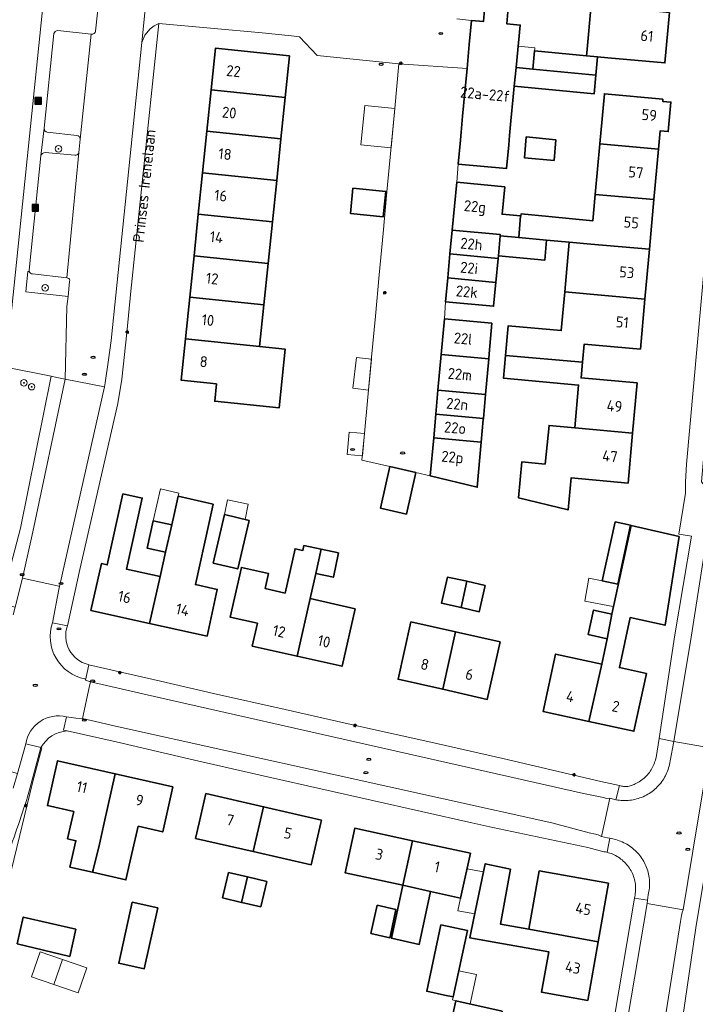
# Model space of a CAD drawing. Header units: metres. Extents: x 152610 to 160096, y 456114 to 462495.
# Tile 56 of 256: x 156274 to 156357, y 458478 to 458598. Entities that reach past the tile are written whole.
import ezdxf
from ezdxf.enums import TextEntityAlignment as Align

# ---------------------------------------------------------------- set-up
doc = ezdxf.new("R2010")
doc.units = ezdxf.units.M
doc.header["$LTSCALE"] = 0.5
doc.layers.get('0').update_dxf_attribs({"linetype": 'CONTINUOUS'})
for name, color, linetype, lineweight in [('B-PV-GR-BEPLANTING_CULTUUR_HEESTERS-GV', 251, 'CONTINUOUS', 18), ('B-PV-GR-BOOM-S', 251, 'CONTINUOUS', 25), ('B-PV-IE-MEUBILAIR-S', 251, 'CONTINUOUS', 25), ('B-PV-IE-MEUBILAIR_WEGMEUBILAIR_AFVALBAK-S', 251, 'CONTINUOUS', 25), ('B-PV-OG-BEBOUWING-GV', 6, 'CONTINUOUS', 35), ('B-PV-OG-BEBOUWING-T18', 1, 'CONTINUOUS', 18), ('B-PV-OG-BEBOUWING_OVERBOUWING-GV', 251, 'CONTINUOUS', 18), ('B-PV-OG-BEBOUWING_SCHUUR-GV', 251, 'CONTINUOUS', 18), ('B-PV-OG-TOPOGRAFIE-T18', 1, 'CONTINUOUS', 18), ('B-PV-VH-GESLOTENVERHARDING_ASFALT-GV', 251, 'CONTINUOUS', 18), ('B-PV-VH-OPENVERHARDING_BETONSTRAATSTEEN-GV', 251, 'CONTINUOUS', 18), ('B-PV-VH-OPENVERHARDING_STRAATBAKSTEEN-GV', 251, 'CONTINUOUS', 18), ('B-PV-VH-OPENVERHARDING_TEGEL-GV', 251, 'CONTINUOUS', 18)]:
    doc.layers.add(name, color=color, linetype=linetype, lineweight=lineweight)
doc.styles.add('NLCS-ISO', font='NLCS-ISO.ttf')
doc.styles.add('NLCS-ISO-M750-T18', font='NLCS-ISO.ttf', dxfattribs={"height": 1.35})

# ---------------------------------------------------------------- blocks, each defined once
blk = doc.blocks.new('SIE-WEG_AFVALBAK-SO')
h = blk.add_hatch(color=256)
h.dxf.hatch_style = 1
h.paths.add_polyline_path([(-1.5, -1.5), (1.5, -1.5), (1.5, 1.5), (-1.5, 1.5)])
for points in [[(-2, -2), (2, -2), (2, 2), (-2, 2)], [(-1.5, -1.5), (1.5, -1.5), (1.5, 1.5), (-1.5, 1.5)]]:
    blk.add_lwpolyline(points, close=True)
blk = doc.blocks.new('SIE-MEUBILAIR_PAAL_LICHTMAST-SO')
for points in [[(-0.62, 0), (-1, 0)], [(-0.71, 0.71), (-0.44, 0.44)], [(0, 1), (0, 0.62)], [(0.44, 0.44), (0.71, 0.71)], [(1, 0), (0.62, 0)], [(-0.71, -0.71), (-0.44, -0.44)], [(0, -0.62), (0, -1)], [(0.44, -0.44), (0.71, -0.71)]]:
    blk.add_lwpolyline(points)
blk.add_circle((0, 0), 0.5)
blk = doc.blocks.new('SIE-MEUBILAIR_PUT_RIOOLPUT-SO')
blk.add_ellipse((0, 0), major_axis=(1.25, 0), ratio=0.54)
blk = doc.blocks.new('SIE-MEUBILAIR_PUT_KOLK-SO')
blk.add_ellipse((0, 0), major_axis=(1.25, 0), ratio=0.54)
at = {"style": 'NLCS-ISO'}
blk.add_text('klk', height=0.75, dxfattribs=at).set_placement((0.03, 0), align=Align.MIDDLE_CENTER)
blk = doc.blocks.new('SIE-MEUBILAIR_PUT_BRANDKRAAN-SO')
blk.add_ellipse((0, 0), major_axis=(1.25, 0), ratio=0.54)
at = {"style": 'NLCS-ISO'}
blk.add_text('bk', height=0.75, dxfattribs=at).set_placement((0.03, 0), align=Align.MIDDLE_CENTER)
blk = doc.blocks.new('SGR-BOOM_GBKN-SO')
at = {"linetype": 'ByBlock', "lineweight": 18}
h = blk.add_hatch(color=0, dxfattribs=at)
h.dxf.hatch_style = 1
edge = h.paths.add_edge_path()
edge.add_arc((0, 0), 0.25, 0, 360)
at = {"color": 0, "linetype": 'ByBlock', "lineweight": 18}
for radius in [2, 0.25]:
    blk.add_circle((0, 0), radius, dxfattribs=at)
at = {"color": 0, "linetype": 'ByBlock', "lineweight": 18, "style": 'NLCS-ISO'}
blk.add_attdef('SOORT', (2.5, 0), '', height=1.5, dxfattribs=at)

msp = doc.modelspace()

# ---------------------------------------------------------------- linework, layer by layer
at = {"layer": 'B-PV-GR-BEPLANTING_CULTUUR_HEESTERS-GV', "flags": 128}
for points in [[(156277.359, 458585.169), (156276.964, 458581.803)], [(156281.37, 458584.296), (156277.743, 458584.686)], [(156281.611, 458582.199), (156281.764, 458583.832)], [(156277.488, 458582.187), (156281.094, 458581.853)], [(156275.53, 458567.606), (156275.342, 458567.62), (156275.11, 458565.097), (156280.283, 458564.553), (156280.479, 458566.377), (156280.495, 458566.529)], [(156280.125, 458566.824), (156275.925, 458567.314)], [(156272.346, 458494.692), (156273.367, 458494.291), (156275.911, 458504.912), (156277.072, 458509.205), (156276.941, 458509.234), (156275.568, 458504.066)]]:
    msp.add_lwpolyline(points, dxfattribs=at)
at = {"layer": 'B-PV-GR-BEPLANTING_CULTUUR_HEESTERS-GV'}
for points in [[(156277.743, 458584.686, -0.3887643), (156277.359, 458585.169)], [(156281.764, 458583.832, 0.4219556), (156281.37, 458584.296)], [(156276.964, 458581.803, -0.3700762), (156277.488, 458582.187)], [(156281.094, 458581.853, 0.3718248), (156281.611, 458582.199)], [(156275.925, 458567.314, -0.366925), (156275.53, 458567.606)], [(156280.495, 458566.529, 0.4048064), (156280.125, 458566.824)], [(156275.568, 458504.066, -0.0043119), (156275.213, 458502.874)], [(156275.213, 458502.874, -0.0160145), (156272.346, 458494.692)]]:
    msp.add_lwpolyline(points, format="xyb", dxfattribs=at)
at = {"layer": 'B-PV-OG-BEBOUWING-GV', "flags": 128}
for points in [[(156334.246, 458599.959), (156331.38, 458600.226), (156331.197, 458598.254), (156329.739, 458598.39), (156329.465, 458595.449), (156329.191, 458592.515), (156328.919, 458589.579), (156328.645, 458586.644), (156328.371, 458583.709), (156328.098, 458580.775), (156334.018, 458580.224), (156334.291, 458583.159), (156334.397, 458584.293), (156334.565, 458586.093), (156334.838, 458589.028), (156334.959, 458590.327), (156335.217, 458592.612), (156335.703, 458597.829), (156334.062, 458597.982)], [(156354.008, 458599.356), (156346.991, 458600.051), (156344.404, 458600.308), (156343.87, 458594.43), (156343.836, 458594.06), (156345.192, 458593.934), (156346.425, 458593.822), (156353.447, 458593.184)], [(156306.903, 458588.956), (156307.425, 458594.044), (156303.824, 458594.414), (156298.339, 458594.977), (156297.817, 458589.889)], [(156345.192, 458593.934), (156343.836, 458594.06), (156337.447, 458594.655), (156337.239, 458592.424), (156344.984, 458591.701)], [(156344.984, 458591.701), (156337.239, 458592.424), (156335.217, 458592.612), (156334.959, 458590.327), (156344.77, 458589.413)], [(156306.903, 458588.956), (156297.817, 458589.889), (156297.294, 458584.801), (156306.381, 458583.868)], [(156353.205, 458588.754), (156346.024, 458589.404), (156345.469, 458583.281), (156352.65, 458582.627), (156352.851, 458584.85), (156353.848, 458584.76), (156354.175, 458588.375), (156353.179, 458588.465)], [(156306.381, 458583.868), (156297.294, 458584.801), (156296.772, 458579.712), (156305.858, 458578.776)], [(156340.088, 458583.772), (156336.45, 458584.103), (156336.218, 458581.56), (156339.857, 458581.229)], [(156352.65, 458582.627), (156345.469, 458583.281), (156344.906, 458577.059), (156352.09, 458576.448)], [(156305.858, 458578.776), (156296.772, 458579.712), (156296.25, 458574.625), (156305.336, 458573.692)], [(156333.806, 458577.988), (156327.93, 458578.545), (156327.374, 458572.683), (156333.259, 458572.126), (156333.245, 458571.964), (156335.534, 458571.757), (156335.72, 458574.42), (156333.488, 458574.632)], [(156315.208, 458577.814), (156314.893, 458574.725), (156318.92, 458574.314), (156319.235, 458577.402)], [(156352.09, 458576.448), (156344.906, 458577.059), (156344.614, 458573.841), (156339.219, 458574.353), (156335.813, 458574.676), (156335.788, 458574.414), (156335.72, 458574.42), (156335.534, 458571.757), (156338.944, 458571.449), (156341.719, 458571.198), (156344.353, 458570.96), (156351.536, 458570.335)], [(156305.336, 458573.692), (156296.25, 458574.625), (156295.727, 458569.537), (156304.814, 458568.604)], [(156333.259, 458572.126), (156327.374, 458572.683), (156327.096, 458569.755), (156332.991, 458569.196), (156333.023, 458569.534), (156333.245, 458571.964)], [(156335.534, 458571.757), (156333.245, 458571.964), (156333.023, 458569.534), (156338.711, 458568.995), (156338.944, 458571.449)], [(156344.353, 458570.96), (156341.719, 458571.198), (156341.168, 458565.115), (156350.983, 458564.226), (156351.536, 458570.335)], [(156332.991, 458569.196), (156327.096, 458569.755), (156326.818, 458566.827), (156332.713, 458566.269)], [(156304.814, 458568.604), (156295.727, 458569.537), (156295.205, 458564.449), (156304.292, 458563.516)], [(156332.713, 458566.269), (156326.818, 458566.827), (156326.54, 458563.9), (156332.435, 458563.341), (156332.676, 458565.884)], [(156350.983, 458564.226), (156341.168, 458565.115), (156340.737, 458560.359), (156334.244, 458560.948), (156333.916, 458557.323), (156343.339, 458556.47), (156343.543, 458558.712), (156350.427, 458558.089)], [(156304.292, 458563.516), (156295.205, 458564.449), (156294.681, 458559.349), (156303.767, 458558.401)], [(156332.235, 458561.276), (156326.409, 458561.797), (156326.017, 458557.418), (156331.843, 458556.896), (156331.898, 458557.506)], [(156303.767, 458558.401), (156294.681, 458559.349), (156294.16, 458554.271), (156298.474, 458553.828), (156298.256, 458551.706), (156306.167, 458550.893), (156306.905, 458558.079)], [(156331.843, 458556.896), (156326.017, 458557.418), (156325.625, 458553.039), (156331.451, 458552.518)], [(156343.339, 458556.47), (156333.916, 458557.323), (156333.662, 458554.518), (156342.859, 458553.685), (156342.384, 458548.445), (156349.475, 458547.803), (156350.032, 458553.947), (156343.167, 458554.569)], [(156331.451, 458552.518), (156325.625, 458553.039), (156325.363, 458550.12), (156331.19, 458549.599)], [(156331.19, 458549.599), (156325.363, 458550.12), (156325.103, 458547.208), (156330.929, 458546.686), (156331.178, 458549.46)], [(156349.475, 458547.803), (156342.384, 458548.445), (156339.241, 458548.73), (156338.76, 458544.003), (156335.891, 458544.262), (156335.493, 458539.865), (156341.58, 458538.377), (156341.934, 458542.293), (156348.919, 458541.66)], [(156330.929, 458546.686), (156325.103, 458547.208), (156324.685, 458542.544), (156330.433, 458541.144)], [(156322.907, 458542.956), (156319.741, 458543.689), (156318.585, 458538.568), (156321.755, 458537.852)], [(156291.554, 458530.195), (156287.458, 458531.101), (156289.375, 458539.818), (156287.009, 458540.339), (156285.092, 458531.624), (156284.364, 458531.785), (156283.095, 458526.047), (156290.247, 458524.465)], [(156298.088, 458539.088), (156293.766, 458540.044), (156293.269, 458537.799), (156292.987, 458536.525), (156292.215, 458533.182), (156291.554, 458530.195), (156290.247, 458524.465), (156297.315, 458522.902), (156298.578, 458528.615), (156295.902, 458529.207), (156297.591, 458536.843)], [(156292.987, 458536.525), (156290.722, 458537.026), (156289.981, 458533.676), (156292.215, 458533.182)], [(156302.465, 458537.091), (156299.455, 458537.791), (156298.072, 458531.847), (156301.083, 458531.147)], [(156355.169, 458535.096), (156349.284, 458536.482), (156346.914, 458525.601), (156346.377, 458522.577), (156345.697, 458519.453), (156344.117, 458512.443), (156349.638, 458511.241), (156351.178, 458518.314), (156347.857, 458519.038), (156349.191, 458525.164), (156353.458, 458524.235)], [(156347.329, 458536.908), (156345.752, 458529.669), (156347.659, 458529.254), (156349.235, 458536.493)], [(156311.315, 458533.555), (156309.197, 458533.999), (156309.074, 458533.412), (156308.107, 458533.615), (156306.886, 458528.18), (156304.447, 458528.728), (156304.861, 458530.567), (156301.53, 458531.316), (156300.168, 458525.215), (156303.489, 458524.468), (156302.861, 458521.671), (156308.364, 458520.434), (156309.951, 458527.491), (156310.643, 458530.566)], [(156313.431, 458533.111), (156311.315, 458533.555), (156310.643, 458530.566), (156312.801, 458530.113)], [(156329.015, 458529.658), (156326.773, 458530.116), (156326.06, 458526.922), (156328.447, 458526.389), (156329.173, 458529.623)], [(156331.407, 458529.124), (156329.173, 458529.623), (156328.447, 458526.389), (156330.684, 458525.889)], [(156315.455, 458526.253), (156309.951, 458527.491), (156308.364, 458520.434), (156313.869, 458519.196)], [(156346.914, 458525.601), (156344.697, 458526.084), (156344.044, 458523.085), (156346.377, 458522.577)], [(156327.78, 458523.416), (156322.31, 458524.644), (156320.729, 458517.601), (156326.2, 458516.373)], [(156333.254, 458522.188), (156327.78, 458523.416), (156326.2, 458516.373), (156331.673, 458515.145)], [(156345.697, 458519.453), (156340.032, 458520.687), (156338.503, 458513.666), (156344.117, 458512.443)], [(156286.075, 458506.013), (156279.009, 458507.619), (156277.759, 458502.119), (156280.976, 458501.388), (156280.661, 458500), (156280.216, 458498.041), (156281.252, 458497.805), (156280.516, 458494.569), (156283.284, 458493.94), (156283.348, 458494.22), (156284.117, 458497.383), (156284.711, 458500)], [(156293.138, 458504.407), (156286.075, 458506.013), (156284.711, 458500), (156284.117, 458497.383), (156283.348, 458494.22), (156283.284, 458493.94), (156287.383, 458493.008), (156288.117, 458496.236), (156288.878, 458499.58), (156291.885, 458498.897), (156292.136, 458500)], [(156304.253, 458501.971), (156297.176, 458503.589), (156296.356, 458500), (156295.92, 458498.095), (156302.986, 458496.48)], [(156311.344, 458500.349), (156304.253, 458501.971), (156302.986, 458496.48), (156310.088, 458494.856), (156311.264, 458500)], [(156322.503, 458497.811), (156315.414, 458499.342), (156314.234, 458493.881), (156321.324, 458492.35)], [(156322.503, 458497.811), (156321.324, 458492.35), (156324.724, 458491.587), (156328.401, 458490.763), (156329.593, 458496.28)], [(156334.502, 458494.316), (156331.426, 458494.994), (156330.015, 458488.3), (156329.51, 458485.905), (156332.945, 458485.295), (156339.196, 458484.185), (156338.316, 458479.229), (156343.985, 458478.222), (156345.264, 458485.427), (156336.771, 458486.956), (156333.305, 458487.571)], [(156302.268, 458493.37), (156299.953, 458493.908), (156299.229, 458490.793), (156301.549, 458490.253)], [(156346.538, 458492.602), (156338.041, 458494.111), (156336.771, 458486.956), (156345.264, 458485.427)], [(156304.631, 458492.82), (156302.268, 458493.37), (156301.549, 458490.253), (156301.568, 458490.249), (156303.907, 458489.705)], [(156324.724, 458491.587), (156321.324, 458492.35), (156319.919, 458485.847), (156323.32, 458485.084)], [(156291.276, 458489.572), (156288.151, 458490.259), (156286.507, 458482.788), (156289.632, 458482.1)], [(156319.731, 458485.892), (156319.808, 458486.232), (156320.457, 458489.374), (156318.171, 458489.89), (156317.803, 458488.257), (156317.395, 458486.446)], [(156281.255, 458486.98), (156274.796, 458488.44), (156274.059, 458485.181), (156280.494, 458483.614)], [(156325.986, 458487.49), (156324.249, 458479.34), (156326.436, 458478.874), (156327.498, 458478.648), (156329.235, 458486.798)], [(156333.484, 458476.897), (156327.832, 458478.193), (156327.106, 458475.027), (156332.758, 458473.731)]]:
    msp.add_lwpolyline(points, close=True, dxfattribs=at)
at = {"layer": 'B-PV-OG-BEBOUWING_OVERBOUWING-GV', "flags": 128}
for points in [[(156337.481, 458595.025), (156335.462, 458595.242), (156335.217, 458592.612), (156337.239, 458592.424)], [(156316.61, 458547.743), (156314.725, 458547.924), (156314.478, 458545.164), (156316.354, 458544.996)], [(156293.855, 458540.433), (156291.597, 458540.944), (156290.722, 458537.026), (156292.987, 458536.525), (156293.269, 458537.799), (156293.766, 458540.044)], [(156345.752, 458529.669), (156344.109, 458530.015), (156343.624, 458527.184), (156347.115, 458526.524), (156347.708, 458529.245), (156347.659, 458529.254)], [(156331.215, 458493.992), (156329.178, 458494.358), (156328.401, 458490.763), (156328.059, 458489.207), (156330.128, 458488.836)], [(156278.538, 458480.186), (156279.607, 458483.246), (156276.878, 458484.198), (156275.81, 458481.138)], [(156330.331, 458481.403), (156328.182, 458481.855), (156327.498, 458478.648), (156327.415, 458478.292), (156327.832, 458478.193), (156329.569, 458477.795)]]:
    msp.add_lwpolyline(points, close=True, dxfattribs=at)
at = {"layer": 'B-PV-OG-BEBOUWING_SCHUUR-GV', "flags": 128}
for points in [[(156320.324, 458587.616), (156316.639, 458587.972), (156316.151, 458583.137), (156319.873, 458582.761), (156320.321, 458587.579)], [(156317.458, 458556.851), (156315.621, 458557.055), (156315.202, 458553.282), (156317.106, 458553.071)], [(156302.364, 458539.066), (156299.83, 458539.593), (156299.455, 458537.791), (156301.977, 458537.204)], [(156282.578, 458482.208), (156279.607, 458483.246), (156278.538, 458480.186), (156281.51, 458479.149)]]:
    msp.add_lwpolyline(points, close=True, dxfattribs=at)
at = {"layer": 'B-PV-VH-GESLOTENVERHARDING_ASFALT-GV', "flags": 128}
msp.add_lwpolyline([(156372.929, 458632.059), (156367.922, 458632.498), (156367.878, 458631.979), (156367.478, 458627.3), (156367.241, 458623.919), (156367.18, 458623.86), (156359.921, 458543.335), (156359.363, 458540.018), (156356.643, 458522.778), (156354.53, 458509.995), (156358.966, 458509.191), (156359.011, 458509.495), (156363.568, 458536.537), (156364.918, 458544.757), (156365.301, 458548.123), (156366.267, 458556.995), (156366.313, 458557.655), (156367.31, 458568.798), (156368.663, 458583.918), (156369.096, 458588.832), (156369.215, 458590.134), (156371.42, 458614.958), (156372.476, 458626.84)], close=True, dxfattribs=at)
at = {"layer": 'B-PV-VH-OPENVERHARDING_BETONSTRAATSTEEN-GV', "flags": 128}
for points in [[(156284.732, 458553.457), (156284.839, 458553.936), (156285.224, 458556.796), (156285.57, 458559.128), (156289.323, 458595.689), (156290.674, 458609.082), (156290.988, 458611.925), (156290.859, 458614.618), (156290.492, 458617.288), (156289.497, 458621.269), (156288.289, 458624.861), (156286.522, 458629.05), (156286.416, 458629.278), (156286.317, 458629.509), (156286.225, 458629.743), (156282.706, 458640.249), (156282.584, 458640.614), (156277.227, 458638.82), (156277.359, 458638.414), (156279.479, 458632.09), (156280.604, 458628.733), (156282.685, 458622.525), (156283.485, 458619.737), (156284.105, 458616.749)], [(156284.75, 458606.836), (156284.313, 458603.129), (156283.653, 458597.094), (156283.651, 458597.079)], [(156278.555, 458596.772), (156277.359, 458585.169)], [(156283.124, 458596.718), (156279.027, 458597.163)], [(156283.124, 458596.718), (156281.764, 458583.832), (156281.611, 458582.199), (156280.125, 458566.824)], [(156281.764, 458583.832), (156283.124, 458596.718)], [(156277.743, 458584.686), (156281.37, 458584.296)], [(156276.964, 458581.803), (156275.529, 458567.774)], [(156275.925, 458567.314), (156280.125, 458566.824), (156281.611, 458582.199)], [(156281.094, 458581.853), (156277.488, 458582.187)], [(156280.495, 458566.529), (156280.479, 458566.377), (156280.283, 458564.553), (156280.152, 458563.333), (156279.944, 458554.418), (156284.732, 458553.457)], [(156278.357, 458524.528), (156279.163, 458528.609), (156279.251, 458529.002), (156278.995, 458529.058), (156274.683, 458529.998), (156273.796, 458526.443), (156273.56, 458525.497)], [(156280.2, 458524.166), (156278.357, 458524.528)], [(156282.426, 458517.497), (156282.827, 458519.389), (156282.745, 458519.407)], [(156280.087, 458513.005), (156281.246, 458512.85), (156282.049, 458512.785), (156282.889, 458516.585), (156283.035, 458517.286), (156282.426, 458517.497), (156282.336, 458517.655)], [(156282.336, 458517.655), (156282.426, 458517.497)], [(156280.18, 458511.286), (156279.721, 458511.378), (156280.087, 458513.005)], [(156268.969, 458510.383), (156268.661, 458508.59), (156268.635, 458508.388), (156268.535, 458507.609), (156274.079, 458506.053), (156275.093, 458509.689)], [(156275.093, 458509.689), (156276.941, 458509.234)], [(156358.966, 458509.191), (156354.53, 458509.995), (156354.082, 458507.603), (156354.08, 458507.587), (156354.046, 458507.378), (156354.005, 458507.169), (156353.956, 458506.963), (156353.899, 458506.758), (156353.835, 458506.556), (156353.763, 458506.356), (156353.683, 458506.159), (156353.596, 458505.966), (156353.502, 458505.775), (156353.401, 458505.589), (156353.293, 458505.406), (156353.178, 458505.227), (156353.056, 458505.054), (156352.928, 458504.884), (156352.793, 458504.72), (156352.653, 458504.561), (156352.507, 458504.407), (156352.354, 458504.259), (156352.197, 458504.116), (156352.034, 458503.98), (156351.866, 458503.85), (156351.694, 458503.726), (156351.517, 458503.609), (156351.335, 458503.499), (156351.15, 458503.396), (156350.96, 458503.299), (156350.768, 458503.21), (156350.572, 458503.128), (156350.373, 458503.054), (156350.172, 458502.987), (156349.968, 458502.928), (156349.762, 458502.876), (156349.554, 458502.833), (156349.345, 458502.797), (156349.134, 458502.769), (156348.923, 458502.749), (156348.711, 458502.737), (156348.498, 458502.733), (156348.286, 458502.737), (156348.074, 458502.749), (156347.863, 458502.769), (156347.652, 458502.797), (156347.443, 458502.833), (156346.707, 458503.023), (156346.027, 458500), (156345.653, 458498.334), (156346.39, 458498.173), (156346.694, 458498.106), (156347.236, 458497.985), (156347.412, 458497.94), (156347.615, 458497.881), (156347.817, 458497.814), (156348.015, 458497.74), (156348.211, 458497.658), (156348.403, 458497.569), (156348.592, 458497.473), (156348.777, 458497.369), (156348.958, 458497.259), (156349.135, 458497.142), (156349.307, 458497.018), (156349.474, 458496.888), (156349.637, 458496.752), (156349.794, 458496.609), (156349.945, 458496.461), (156350.091, 458496.308), (156350.231, 458496.148), (156350.365, 458495.984), (156350.493, 458495.815), (156350.614, 458495.641), (156350.729, 458495.462), (156350.837, 458495.28), (156350.937, 458495.093), (156351.031, 458494.903), (156351.117, 458494.709), (156351.196, 458494.513), (156351.268, 458494.313), (156351.332, 458494.111), (156351.388, 458493.907), (156351.437, 458493.7), (156351.477, 458493.492), (156351.51, 458493.283), (156351.535, 458493.072), (156351.552, 458492.861), (156351.561, 458492.649), (156351.562, 458492.437), (156351.555, 458492.225), (156351.54, 458492.014), (156351.517, 458491.803), (156351.486, 458491.593), (156351.448, 458491.385), (156351.401, 458491.178), (156351.298, 458490.535), (156351.246, 458490.11), (156355.67, 458489.347), (156357.439, 458500)]]:
    msp.add_lwpolyline(points, dxfattribs=at)
at = {"layer": 'B-PV-VH-OPENVERHARDING_BETONSTRAATSTEEN-GV'}
for points in [[(156279.027, 458597.163, 0.378944), (156278.555, 458596.772)], [(156283.651, 458597.079, -0.455151), (156283.124, 458596.718)], [(156277.359, 458585.169, 0.3887643), (156277.743, 458584.686)], [(156281.37, 458584.296, -0.4219556), (156281.764, 458583.832)], [(156277.488, 458582.187, 0.3700762), (156276.964, 458581.803)], [(156281.611, 458582.199, -0.3718248), (156281.094, 458581.853)], [(156275.529, 458567.774, 0.1130913), (156275.53, 458567.606)], [(156275.53, 458567.606, 0.366925), (156275.925, 458567.314)], [(156280.125, 458566.824, -0.4048064), (156280.495, 458566.529)], [(156278.357, 458524.528, 0.4480144), (156282.336, 458517.655)], [(156282.336, 458517.655, -0.4480144), (156278.357, 458524.528)], [(156282.745, 458519.407, -0.4402748), (156280.2, 458524.166)], [(156275.093, 458509.689, -0.4370313), (156280.087, 458513.005)], [(156280.087, 458513.005, 0.4370313), (156275.093, 458509.689)], [(156276.941, 458509.234, -0.2474551), (156280.18, 458511.286)]]:
    msp.add_lwpolyline(points, format="xyb", dxfattribs=at)
at = {"layer": 'B-PV-VH-OPENVERHARDING_BETONSTRAATSTEEN-GV', "flags": 128}
for points in [[(156329.191, 458592.515), (156320.832, 458593.065), (156320.321, 458587.579), (156319.847, 458582.486), (156319.372, 458577.392), (156318.898, 458572.3), (156318.423, 458567.207), (156317.949, 458562.114), (156317.481, 458557.093), (156317.026, 458552.21), (156316.61, 458547.743), (156316.306, 458544.484), (156319.741, 458543.689), (156322.907, 458542.956), (156324.685, 458542.544), (156325.103, 458547.208), (156325.363, 458550.12), (156325.625, 458553.039), (156326.017, 458557.418), (156326.409, 458561.797), (156326.54, 458563.9), (156326.818, 458566.827), (156327.096, 458569.755), (156327.374, 458572.683), (156327.93, 458578.545), (156328.098, 458580.775), (156328.371, 458583.709), (156328.645, 458586.644), (156328.919, 458589.579)], [(156274.683, 458529.998), (156278.995, 458529.058), (156279.251, 458529.002), (156284.732, 458553.457), (156279.944, 458554.418), (156275.963, 458535.692)], [(156282.049, 458512.785), (156286.474, 458511.773), (156339.58, 458500), (156344.17, 458498.785), (156344.938, 458498.617), (156345.274, 458498.525), (156345.653, 458498.334), (156346.027, 458500), (156346.707, 458503.023), (156346.286, 458502.984), (156345.928, 458503.089), (156343.476, 458503.615), (156291.42, 458515.361), (156283.035, 458517.286), (156282.889, 458516.585)], [(156351.246, 458490.11), (156342.234, 458436.852), (156347.153, 458436.118), (156355.341, 458487.899), (156355.463, 458488.637), (156355.536, 458489.026), (156355.67, 458489.347)]]:
    msp.add_lwpolyline(points, close=True, dxfattribs=at)
at = {"layer": 'B-PV-VH-OPENVERHARDING_STRAATBAKSTEEN-GV', "flags": 128}
msp.add_lwpolyline([(156290.674, 458609.082), (156289.323, 458595.689), (156289.709, 458596.593), (156290.331, 458597.354), (156290.835, 458597.732), (156291.4, 458598.011), (156304.075, 458596.862), (156307.676, 458596.492), (156308.657, 458596.395), (156310.833, 458594.105), (156320.832, 458593.065), (156329.191, 458592.515), (156329.465, 458595.449), (156329.739, 458598.39), (156327.921, 458598.595)], dxfattribs=at)
at = {"layer": 'B-PV-VH-OPENVERHARDING_TEGEL-GV', "flags": 128}
for points in [[(156261.765, 458641.304), (156278.679, 458628.42), (156277.595, 458615.112), (156277.831, 458605.899), (156277.572, 458603.714), (156273.097, 458560.387)], [(156283.651, 458597.079), (156283.653, 458597.094), (156284.313, 458603.129), (156283.601, 458603.197), (156279.138, 458603.624), (156279.165, 458608.022), (156279.434, 458608.02)], [(156276.964, 458581.803), (156277.359, 458585.169), (156278.555, 458596.772)], [(156279.027, 458597.163), (156283.124, 458596.718)], [(156275.529, 458567.774), (156276.964, 458581.803)], [(156272.664, 458555.88), (156278.195, 458554.769), (156278.914, 458554.625), (156279.944, 458554.418), (156280.152, 458563.333), (156280.283, 458564.553), (156275.11, 458565.097), (156275.342, 458567.62), (156275.53, 458567.606)], [(156269.181, 458527.49), (156273.796, 458526.443), (156274.683, 458529.998), (156275.963, 458535.692), (156279.944, 458554.418)], [(156279.944, 458554.418), (156278.914, 458554.625), (156278.195, 458554.769), (156274.465, 458536.134), (156272.863, 458530.038)], [(156275.568, 458504.066), (156276.941, 458509.234), (156275.093, 458509.689), (156274.079, 458506.053), (156273.539, 458504.273)]]:
    msp.add_lwpolyline(points, dxfattribs=at)
for points in [[(156367.878, 458631.979), (156365.947, 458632.035), (156365.342, 458625.128), (156363.317, 458625.332), (156360.094, 458588.414), (156356.095, 458543.989), (156355.946, 458541.796), (156355.96, 458540.439), (156355.153, 458535.399), (156355.45, 458535.355), (156356.71, 458535.167), (156354.667, 458523.067), (156352.724, 458510.357), (156354.53, 458509.995), (156356.643, 458522.778), (156359.363, 458540.018), (156357.928, 458541.798), (156361.903, 458586.977), (156365.017, 458622.123), (156367.18, 458623.86), (156367.241, 458623.919), (156367.478, 458627.3)], [(156278.357, 458524.528), (156280.2, 458524.166), (156281.713, 458531.053), (156286.374, 458551.411), (156286.882, 458554.426), (156287.47, 458560.102), (156287.997, 458565.189), (156288.525, 458570.277), (156289.052, 458575.364), (156289.58, 458580.452), (156290.107, 458585.539), (156290.634, 458590.626), (156291.4, 458598.011), (156290.835, 458597.732), (156290.331, 458597.354), (156289.709, 458596.593), (156289.323, 458595.689), (156285.57, 458559.128), (156285.224, 458556.796), (156284.839, 458553.936), (156284.732, 458553.457), (156279.251, 458529.002), (156279.163, 458528.609)], [(156347.854, 458504.581), (156345.576, 458505.077), (156333.578, 458507.904), (156324.744, 458509.884), (156315.887, 458511.868), (156306.891, 458513.884), (156298.098, 458515.854), (156291.63, 458517.372), (156282.827, 458519.389), (156282.426, 458517.497), (156283.035, 458517.286), (156291.42, 458515.361), (156343.476, 458503.615), (156345.928, 458503.089), (156346.286, 458502.984), (156346.707, 458503.023), (156347.443, 458502.833)], [(156346.347, 458496.387), (156346.694, 458498.106), (156346.39, 458498.173), (156345.653, 458498.334), (156345.274, 458498.525), (156344.938, 458498.617), (156344.17, 458498.785), (156339.58, 458500), (156286.474, 458511.773), (156282.049, 458512.785), (156281.246, 458512.85), (156280.087, 458513.005), (156279.721, 458511.378), (156280.18, 458511.286), (156286.166, 458509.952), (156295.768, 458507.668), (156305.083, 458505.567), (156329.764, 458500), (156331.972, 458499.502), (156332.358, 458499.415), (156343.994, 458496.964), (156345.971, 458496.464), (156346.141, 458496.433), (156346.329, 458496.392)], [(156354.53, 458509.995), (156352.724, 458510.357), (156352.348, 458508.024), (156352.32, 458507.887), (156352.275, 458507.704), (156352.222, 458507.522), (156352.162, 458507.343), (156352.094, 458507.167), (156352.018, 458506.993), (156351.936, 458506.823), (156351.846, 458506.657), (156351.749, 458506.495), (156351.646, 458506.336), (156351.536, 458506.183), (156351.42, 458506.034), (156351.297, 458505.89), (156351.168, 458505.752), (156351.034, 458505.619), (156350.894, 458505.492), (156350.749, 458505.37), (156350.599, 458505.256), (156350.444, 458505.147), (156350.285, 458505.045), (156350.121, 458504.951), (156349.954, 458504.863), (156349.783, 458504.782), (156349.673, 458504.719), (156349.553, 458504.659), (156349.43, 458504.606), (156349.304, 458504.561), (156349.175, 458504.523), (156349.044, 458504.494), (156348.912, 458504.472), (156348.778, 458504.457), (156348.644, 458504.451), (156348.51, 458504.453), (156348.376, 458504.463), (156348.243, 458504.481), (156348.112, 458504.506), (156347.982, 458504.54), (156347.854, 458504.581), (156347.443, 458502.833), (156347.652, 458502.797), (156347.863, 458502.769), (156348.074, 458502.749), (156348.286, 458502.737), (156348.498, 458502.733), (156348.711, 458502.737), (156348.923, 458502.749), (156349.134, 458502.769), (156349.345, 458502.797), (156349.554, 458502.833), (156349.762, 458502.876), (156349.968, 458502.928), (156350.172, 458502.987), (156350.373, 458503.054), (156350.572, 458503.128), (156350.768, 458503.21), (156350.96, 458503.299), (156351.15, 458503.396), (156351.335, 458503.499), (156351.517, 458503.609), (156351.694, 458503.726), (156351.866, 458503.85), (156352.034, 458503.98), (156352.197, 458504.116), (156352.354, 458504.259), (156352.507, 458504.407), (156352.653, 458504.561), (156352.793, 458504.72), (156352.928, 458504.884), (156353.056, 458505.054), (156353.178, 458505.227), (156353.293, 458505.406), (156353.401, 458505.589), (156353.502, 458505.775), (156353.596, 458505.966), (156353.683, 458506.159), (156353.763, 458506.356), (156353.835, 458506.556), (156353.899, 458506.758), (156353.956, 458506.963), (156354.005, 458507.169), (156354.046, 458507.378), (156354.08, 458507.587), (156354.082, 458507.603)], [(156360.842, 458508.66), (156358.938, 458509.02), (156357.439, 458500), (156355.67, 458489.347), (156355.536, 458489.026), (156355.463, 458488.637), (156355.341, 458487.899), (156347.153, 458436.118), (156349.206, 458435.814), (156350.338, 458442.615), (156351.891, 458451.946), (156353.511, 458461.678), (156357.234, 458487.133), (156358.308, 458493.544), (156358.707, 458495.925), (156359.203, 458498.884), (156359.39, 458500), (156360.507, 458506.659)], [(156347.236, 458497.985), (156346.694, 458498.106), (156346.347, 458496.387), (156346.514, 458496.342), (156346.698, 458496.285), (156346.879, 458496.221), (156347.057, 458496.149), (156347.232, 458496.069), (156347.403, 458495.983), (156347.571, 458495.889), (156347.734, 458495.788), (156347.894, 458495.681), (156348.048, 458495.567), (156348.198, 458495.447), (156348.343, 458495.321), (156348.482, 458495.188), (156348.616, 458495.05), (156348.744, 458494.907), (156348.865, 458494.758), (156348.981, 458494.605), (156349.09, 458494.447), (156349.192, 458494.284), (156349.288, 458494.117), (156349.376, 458493.947), (156349.457, 458493.773), (156349.531, 458493.595), (156349.598, 458493.415), (156349.657, 458493.232), (156349.708, 458493.047), (156349.751, 458492.86), (156349.787, 458492.672), (156349.815, 458492.481), (156349.834, 458492.29), (156349.846, 458492.099), (156349.85, 458491.907), (156349.846, 458491.714), (156349.834, 458491.523), (156349.814, 458491.332), (156349.786, 458491.142), (156349.75, 458490.953), (156349.706, 458490.766), (156351.298, 458490.535), (156351.401, 458491.178), (156351.448, 458491.385), (156351.486, 458491.593), (156351.517, 458491.803), (156351.54, 458492.014), (156351.555, 458492.225), (156351.562, 458492.437), (156351.561, 458492.649), (156351.552, 458492.861), (156351.535, 458493.072), (156351.51, 458493.283), (156351.477, 458493.492), (156351.437, 458493.7), (156351.388, 458493.907), (156351.332, 458494.111), (156351.268, 458494.313), (156351.196, 458494.513), (156351.117, 458494.709), (156351.031, 458494.903), (156350.937, 458495.093), (156350.837, 458495.28), (156350.729, 458495.462), (156350.614, 458495.641), (156350.493, 458495.815), (156350.365, 458495.984), (156350.231, 458496.148), (156350.091, 458496.308), (156349.945, 458496.461), (156349.794, 458496.609), (156349.637, 458496.752), (156349.474, 458496.888), (156349.307, 458497.018), (156349.135, 458497.142), (156348.958, 458497.259), (156348.777, 458497.369), (156348.592, 458497.473), (156348.403, 458497.569), (156348.211, 458497.658), (156348.015, 458497.74), (156347.817, 458497.814), (156347.615, 458497.881), (156347.412, 458497.94)], [(156351.298, 458490.535), (156349.706, 458490.766), (156340.657, 458437.081), (156342.234, 458436.852), (156351.246, 458490.11)]]:
    msp.add_lwpolyline(points, close=True, dxfattribs=at)
at = {"layer": 'B-PV-VH-OPENVERHARDING_TEGEL-GV'}
for points in [[(156278.555, 458596.772, -0.378944), (156279.027, 458597.163)], [(156283.124, 458596.718, 0.455151), (156283.651, 458597.079)], [(156275.53, 458567.606, -0.1130913), (156275.529, 458567.774)], [(156275.213, 458502.874, 0.0043119), (156275.568, 458504.066)], [(156272.346, 458494.692, 0.0160145), (156275.213, 458502.874)]]:
    msp.add_lwpolyline(points, format="xyb", dxfattribs=at)

# ---------------------------------------------------------------- block references
at = {"layer": 'B-PV-GR-BOOM-S', "xscale": 0.2, "yscale": 0.2, "zscale": 0.2}
for p in [(156279.115, 458582.66), (156277.478, 458565.612), (156274.879, 458553.95), (156275.82, 458553.48)]:
    msp.add_blockref('SGR-BOOM_GBKN-SO', p, dxfattribs=at)
at = {"layer": 'B-PV-IE-MEUBILAIR-S', "xscale": 0.2, "yscale": 0.2, "zscale": 0.2}
for name, p in [('SIE-MEUBILAIR_PUT_RIOOLPUT-SO', (156325.972, 458596.792)), ('SIE-MEUBILAIR_PUT_RIOOLPUT-SO', (156318.656, 458593.008)), ('SIE-MEUBILAIR_PAAL_LICHTMAST-SO', (156321.068, 458593.145)), ('SIE-MEUBILAIR_PAAL_LICHTMAST-SO', (156319.103, 458565.01)), ('SIE-MEUBILAIR_PAAL_LICHTMAST-SO', (156287.542, 458560.189)), ('SIE-MEUBILAIR_PUT_RIOOLPUT-SO', (156283.346, 458557.091)), ('SIE-MEUBILAIR_PUT_RIOOLPUT-SO', (156282.291, 458555.011)), ('SIE-MEUBILAIR_PUT_RIOOLPUT-SO', (156315.159, 458545.778)), ('SIE-MEUBILAIR_PUT_RIOOLPUT-SO', (156321.299, 458545.354)), ('SIE-MEUBILAIR_PUT_KOLK-SO', (156274.659, 458530.428)), ('SIE-MEUBILAIR_PUT_KOLK-SO', (156279.426, 458529.351)), ('SIE-MEUBILAIR_PUT_BRANDKRAAN-SO', (156279.169, 458523.795)), ('SIE-MEUBILAIR_PAAL_LICHTMAST-SO', (156286.63, 458518.42)), ('SIE-MEUBILAIR_PUT_RIOOLPUT-SO', (156276.268, 458516.862)), ('SIE-MEUBILAIR_PUT_KOLK-SO', (156283.296, 458517.397)), ('SIE-MEUBILAIR_PUT_KOLK-SO', (156282.276, 458512.587)), ('SIE-MEUBILAIR_PAAL_LICHTMAST-SO', (156315.467, 458511.948)), ('SIE-MEUBILAIR_PUT_RIOOLPUT-SO', (156317.156, 458507.794)), ('SIE-MEUBILAIR_PUT_RIOOLPUT-SO', (156316.796, 458506.159)), ('SIE-MEUBILAIR_PAAL_LICHTMAST-SO', (156342.298, 458505.898)), ('SIE-MEUBILAIR_PAAL_LICHTMAST-SO', (156275.109, 458502.124)), ('SIE-MEUBILAIR_PUT_RIOOLPUT-SO', (156355.168, 458498.767)), ('SIE-MEUBILAIR_PUT_RIOOLPUT-SO', (156356.244, 458496.764))]:
    msp.add_blockref(name, p, dxfattribs=at)
at = {"layer": 'B-PV-IE-MEUBILAIR_WEGMEUBILAIR_AFVALBAK-S', "xscale": 0.2, "yscale": 0.2, "zscale": 0.2}
for p in [(156276.618, 458588.533), (156276.276, 458575.41)]:
    msp.add_blockref('SIE-WEG_AFVALBAK-SO', p, dxfattribs=at)

# ---------------------------------------------------------------- texts
at = {"layer": 'B-PV-OG-BEBOUWING-T18', "style": 'NLCS-ISO-M750-T18'}
for s, rotation, p in [('61', 354.8, (156351.238, 458596.496)), ('22', 354.2, (156300.565, 458592.178)), ('22a-22f', 354.7, (156331.408, 458589.351)), ('20', 354.2, (156300.042, 458587.089)), ('59', 354.8, (156351.522, 458586.793)), ('18', 354.2, (156299.52, 458582.001)), ('57', 354.8, (156349.88, 458579.763)), ('16', 354.2, (156298.998, 458576.913)), ('22g', 354.6, (156330.141, 458575.378)), ('55', 354.8, (156349.323, 458573.617)), ('14', 354.2, (156298.475, 458571.825)), ('22h', 354.6, (156329.724, 458570.983)), ('22i', 354.6, (156329.446, 458568.055)), ('53', 354.8, (156348.77, 458567.506)), ('12', 354.2, (156297.953, 458566.738)), ('22k', 354.6, (156329.168, 458565.127)), ('10', 354.2, (156297.43, 458561.643)), ('51', 354.8, (156348.215, 458561.383)), ('22l', 354.9, (156328.703, 458559.385)), ('8', 354.2, (156296.907, 458556.555)), ('22m', 354.9, (156328.311, 458555.006)), ('22n', 354.8, (156327.984, 458551.356)), ('49', 354.8, (156347.264, 458551.101)), ('22o', 354.9, (156327.723, 458548.442)), ('22p', 354.9, (156327.384, 458544.653)), ('47', 354.8, (156346.707, 458544.957)), ('16', 347.5, (156287.211, 458527.697)), ('14', 347.5, (156294.321, 458526.125)), ('12', 347.3, (156306.161, 458523.492)), ('10', 347.3, (156311.665, 458522.254)), ('8', 347.3, (156324.012, 458519.426)), ('6', 347.3, (156329.484, 458518.198)), ('4', 347.7, (156341.842, 458515.497)), ('2', 347.7, (156347.409, 458514.285)), ('11', 347.2, (156281.988, 458504.378)), ('9', 347.2, (156289.052, 458502.772)), ('7', 347.1, (156300.157, 458500.343)), ('5', 347.1, (156307.241, 458498.723)), ('3', 347.8, (156318.431, 458496.133)), ('1', 347.8, (156325.52, 458494.602)), ('45', 349.9, (156343.44, 458489.452)), ('43', 349.9, (156342.163, 458482.261))]:
    msp.add_text(s, height=1.35, rotation=rotation, dxfattribs=at).set_placement(p, align=Align.MIDDLE)
at = {"layer": 'B-PV-OG-TOPOGRAFIE-T18', "style": 'NLCS-ISO-M750-T18'}
msp.add_text('Prinses Irenelaan', height=1.35, rotation=83.9, dxfattribs=at).set_placement((156289.627, 458578.099), align=Align.MIDDLE)

doc.saveas('drawing.dxf')
